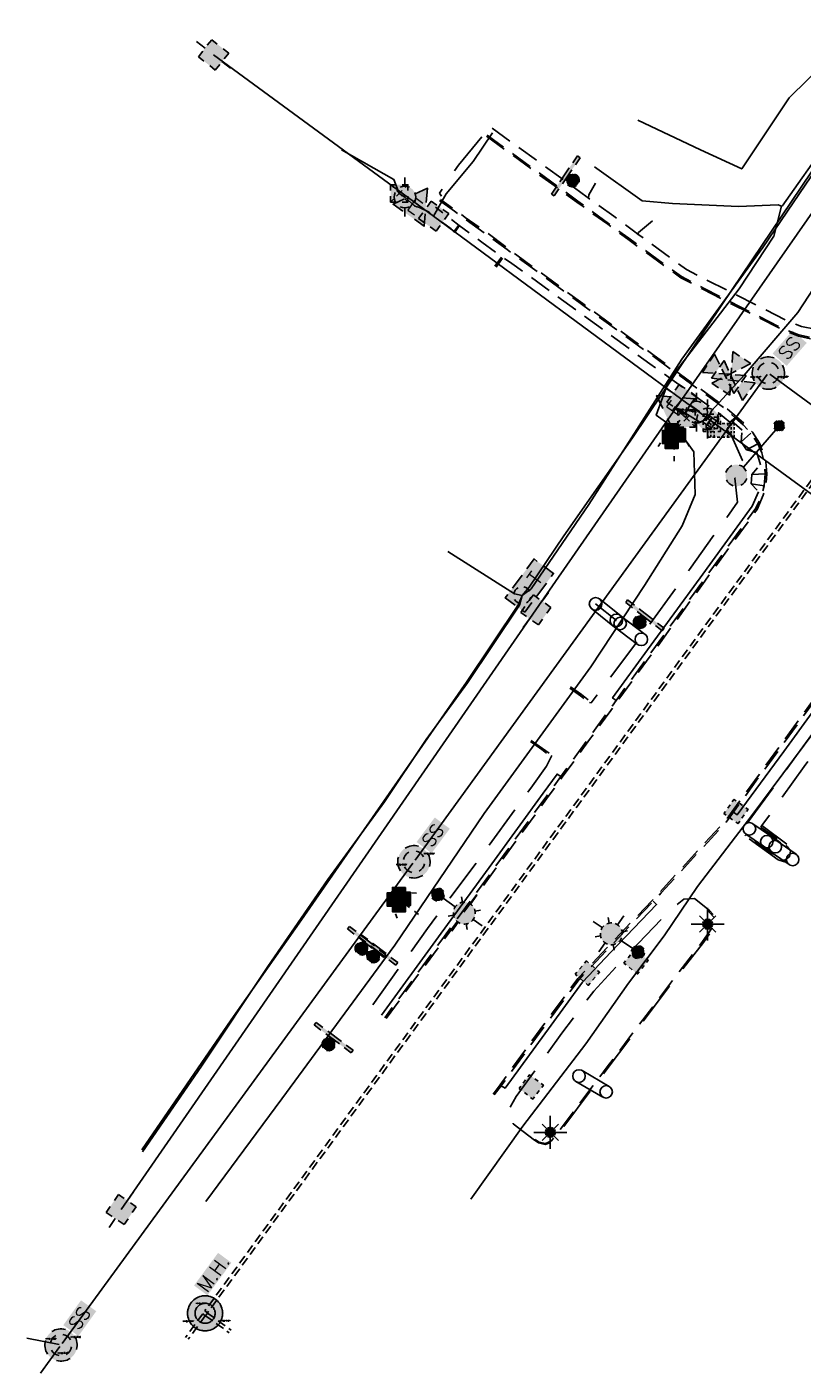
# Model space of a CAD drawing. Extents: x 137717 to 192422, y 75168 to 96003.
# Tile 1 of 36: x 137717 to 138070, y 75168 to 75781. Entities that reach past the tile are written whole.
import ezdxf
from ezdxf.enums import TextEntityAlignment as Align

# ---------------------------------------------------------------- set-up
doc = ezdxf.new("R2010")
doc.units = 0
doc.header["$LTSCALE"] = 80
doc.header["$MEASUREMENT"] = 0
for name, pattern in [('D05', [0.075, 0.05, -0.025]), ('DASHED2', [0.375, 0.25, -0.125]), ('HIDDEN', [0.375, 0.25, -0.125]), ('HIDDEN_050%', [0.1875, 0.125, -0.0625])]:
    doc.linetypes.add(name, pattern=pattern)
for name, color, linetype in [('ELIS', 7, 'Continuous'), ('ELUDC', 2, 'D05'), ('ELUE', 13, 'ELEC-UG'), ('ELUEO', 1, 'OE'), ('ELUFO', 30, 'FO'), ('ELUG', 52, 'GAS'), ('elus-cl', 101, 'SEWER'), ('ELUT', 4, 'UT'), ('ELYCB', 2, 'HIDDEN_050%'), ('ELYSC', 181, 'Continuous'), ('ELYSP', 3, 'HIDDEN'), ('ELYSW', 1, 'HIDDEN_050%'), ('ES_MASK', 155, 'Continuous'), ('ESFIP', 7, 'Continuous'), ('ESFLJ', 1, 'Continuous'), ('ESFLP', 1, 'Continuous'), ('ESFS', 1, 'Continuous'), ('ESIOL', 7, 'Continuous'), ('ESIP', 101, 'Continuous'), ('ESIS', 7, 'Continuous'), ('ESMask', 155, 'Continuous'), ('ESUD', 1, 'Continuous'), ('ESUE', 1, 'Continuous'), ('ESUS', 10, 'Continuous'), ('ESUT', 131, 'Continuous'), ('ESUU', 1, 'Continuous'), ('ESUW', 101, 'Continuous')]:
    doc.layers.add(name, color=color, linetype=linetype)
doc.layers.add('etus', color=101, linetype='Continuous', plot=False)
doc.styles.add('l100', font='simplex', dxfattribs={"height": 4})
doc.styles.add('L60', font='romansm.shx', dxfattribs={"height": 3})
doc.styles.add('L80', font='simplex', dxfattribs={"height": 8})
doc.styles.add('romansm', font='romansm.shx')
doc.styles.get("Standard").update_dxf_attribs({"font": 'romans.shx'})
doc.linetypes.add('ELEC-UG', pattern='A,0.3,-0.08,0.02,-0.08,0.02,-0.08,0.02,-0.08,0.3,-0.08,["UE",Standard,S=0.08,R=0,X=-0.07,Y=-0.04],-0.08', length=1.14)
doc.linetypes.add('FO', pattern='A,0.3,-0.08,0.02,-0.08,0.02,-0.08,0.02,-0.08,0.3,-0.08,["FO",Standard,S=0.08,R=0,X=-0.07,Y=-0.04],-0.08', length=1.14)
doc.linetypes.add('GAS', pattern='A,0.3,-0.08,0.02,-0.08,0.02,-0.08,0.02,-0.08,0.3,-0.08,["G",Standard,S=0.08,R=0,X=-0.07,Y=-0.04],-0.05', length=1.11)
doc.linetypes.add('OE', pattern='A,0.25,-0.07,0.07,-0.07,0.07,-0.07,0.07,-0.07,0.25,-0.15,["OE",romansm,S=0.1,R=0,X=-0.1,Y=-0.04],-0.15', length=1.29)
doc.linetypes.add('SEWER', pattern='A,0.4,-0.15,["SS",romansm,S=0.1,R=0,X=-0.1,Y=-0.04],-0.16,0.4,-0.15', length=1.26)
doc.linetypes.add('UT', pattern='A,0.25,-0.07,0.07,-0.07,0.07,-0.07,0.25,-0.08,["UT",romansm,S=0.1,R=0,X=-0.04,Y=-0.04],-0.15', length=1.08)

# ---------------------------------------------------------------- blocks, each defined once
blk = doc.blocks.new('esillite')
at = {"layer": 'ESMask'}
h = blk.add_hatch(color=256, dxfattribs=at)
edge = h.paths.add_edge_path()
edge.add_arc((0, 0), 0.0225, 0, 360)
for p, q in [((0, 0.075), (0, 0.0225)), ((-0.0159, 0.0159), (-0.0369, 0.0373)), ((0.0159, 0.016), (0.0377, 0.0382)), ((-0.0225, 0), (-0.075, 0)), ((-0.016, -0.0159), (-0.0374, -0.0369)), ((0, -0.0225), (0, -0.075)), ((0.0159, -0.0159), (0.0373, -0.0369)), ((0.0225, 0), (0.0749, 0))]:
    blk.add_line(p, q)
for start, end in [(145.54526, 169.42532), (100.65502, 124.23499), (55.83594, 79.34498), (10.57822, 34.52567), (190.73539, 214.19261), (235.50303, 259.34498), (280.65502, 304.414), (325.72448, 349.26816)]:
    blk.add_arc((0, 0), 0.0225, start, end)
blk = doc.blocks.new('esipvtsign')
for p, q in [((0.143, 0.0286), (0, 0.0286)), ((0, -0.0286), (0.143, -0.0286))]:
    blk.add_line(p, q)
for centre in [(0, 0), (0.143, 0)]:
    blk.add_circle(centre, 0.0286)
blk = doc.blocks.new('esueped')
for points in [[(-0.0325, 0.0438), (0, 0.1), (0.0325, 0.0438)], [(-0.0325, -0.05), (-0.0865, -0.05), (-0.058, -0.0005)], [(0.058, -0.0005), (0.0865, -0.05), (0.0325, -0.05)]]:
    blk.add_lwpolyline(points)
at = {"layer": 'ESMask'}
blk.add_solid([(-0.0865, -0.05), (0, 0.1), (0.0865, -0.05)], dxfattribs=at)
at = {"style": 'L60'}
blk.add_text('E', height=0.0668, dxfattribs=at).set_placement((0, -0.0001), align=Align.MIDDLE)
blk = doc.blocks.new('esueload')
at = {"linetype": 'Continuous'}
for p, q in [((-0.079, 0.079), (-0.053, 0.053)), ((-0.026, 0.026), (0.026, -0.026)), ((-0.026, -0.026), (0.026, 0.026)), ((0.053, 0.053), (0.079, 0.079)), ((-0.079, -0.079), (-0.053, -0.053)), ((0.053, -0.053), (0.079, -0.079))]:
    blk.add_line(p, q, dxfattribs=at)
for points in [[(-0.079, 0.026), (-0.079, 0.079), (-0.026, 0.079)], [(0.026, 0.079), (0.079, 0.079), (0.079, 0.026)], [(-0.026, -0.079), (-0.079, -0.079), (-0.079, -0.026)], [(0.079, -0.026), (0.079, -0.079), (0.026, -0.079)]]:
    blk.add_lwpolyline(points, dxfattribs=at)
at = {"layer": 'ES_MASK'}
blk.add_solid([(-0.079, -0.079), (-0.079, 0.079), (0.079, -0.079), (0.079, 0.079)], dxfattribs=at)
at = {"style": 'L80', "flags": 9}
blk.add_attdef('Legend', (0, 0), '', height=0.08, dxfattribs=at)
blk = doc.blocks.new('esuemeter')
for p, q in [((0, 0.0492), (0, 0.0886)), ((0, -0.0886), (0, -0.0492))]:
    blk.add_line(p, q)
for start, end in [(155, 205), (65, 115), (335, 25), (245, 295)]:
    blk.add_arc((0, 0), 0.0492, start, end)
at = {"layer": 'ES_MASK', "const_width": 0.0492}
blk.add_lwpolyline([(-0.0246, 0, 1), (0.0246, 0, 1)], format="xyb", close=True, dxfattribs=at)
at = {"style": 'L80', "flags": 9}
blk.add_attdef('Legend', (0.0133, 0.0316), '', height=0.08, dxfattribs=at)
blk = doc.blocks.new('esipost')
blk.add_lwpolyline([(0.03, 0.0299), (0.03, -0.03), (-0.03, -0.03), (-0.03, 0.0299), (0.03, 0.0299)])
at = {"layer": 'ESMask'}
blk.add_solid([(-0.03, -0.03), (-0.03, 0.0299), (0.03, -0.03), (0.03, 0.0299)], dxfattribs=at)
blk = doc.blocks.new('esufhydrant')
at = {"layer": 'ESMask'}
h = blk.add_hatch(color=256, dxfattribs=at)
edge = h.paths.add_edge_path()
edge.add_arc((0, 0), 0.0366, 0, 360)
for p, q in [((-0.0338, 0.0139), (-0.0451, -0.0039)), ((0.0338, 0.0139), (0.0451, -0.0039)), ((-0.0607, -0.0286), (-0.072, -0.0464)), ((0.0011, -0.0366), (0.0011, -0.0603)), ((0.0607, -0.0286), (0.072, -0.0464)), ((0.0011, -0.0895), (0.0011, -0.1132))]:
    blk.add_line(p, q)
for start, end in [(113.50274, 198.71626), (341.52342, 67.39151), (244.79631, 295.44337)]:
    blk.add_arc((0, 0), 0.0366, start, end)
blk = doc.blocks.new('esufjbox3')
for p, q in [((-0.12, 0.062), (-0.096, 0.062)), ((-0.12, 0.042), (-0.12, 0.062)), ((-0.12, 0.008), (-0.12, 0.027)), ((-0.092, 0.042), (-0.092, 0.062)), ((-0.092, 0.008), (-0.092, 0.027)), ((-0.077, 0.062), (-0.053, 0.062)), ((-0.062, 0.042), (-0.062, 0.062)), ((-0.062, 0.008), (-0.062, 0.027)), ((-0.034, 0.062), (-0.01, 0.062)), ((0.01, 0.062), (0.034, 0.062)), ((0.053, 0.062), (0.077, 0.062)), ((0.062, 0.042), (0.062, 0.062)), ((0.062, 0.008), (0.062, 0.027)), ((0.092, 0.042), (0.092, 0.062)), ((0.092, 0.008), (0.092, 0.027)), ((0.096, 0.062), (0.12, 0.062)), ((0.12, 0.042), (0.12, 0.062)), ((0.12, 0.008), (0.12, 0.027)), ((-0.12, -0.027), (-0.12, -0.008)), ((-0.12, -0.062), (-0.12, -0.042)), ((-0.12, -0.062), (-0.096, -0.062)), ((-0.092, -0.027), (-0.092, -0.008)), ((-0.092, -0.062), (-0.092, -0.042)), ((-0.077, -0.062), (-0.053, -0.062)), ((-0.062, -0.027), (-0.062, -0.008)), ((-0.062, -0.062), (-0.062, -0.042)), ((-0.034, -0.062), (-0.01, -0.062)), ((0.01, -0.062), (0.034, -0.062)), ((0.053, -0.062), (0.077, -0.062)), ((0.062, -0.027), (0.062, -0.008)), ((0.062, -0.062), (0.062, -0.042)), ((0.092, -0.027), (0.092, -0.008)), ((0.092, -0.062), (0.092, -0.042)), ((0.096, -0.062), (0.12, -0.062)), ((0.12, -0.027), (0.12, -0.008)), ((0.12, -0.062), (0.12, -0.042))]:
    blk.add_line(p, q)
at = {"layer": 'ES_MASK'}
blk.add_solid([(-0.12, 0.062), (0.12, 0.062), (-0.12, -0.062), (0.12, -0.062)], dxfattribs=at)
blk = doc.blocks.new('esufsigmast')
blk.add_line((0.0492, 0), (0.2746, 0))
for centre, radius, start, end in [((0, 0), 0.0492, 155, 205), ((0, 0), 0.0492, 65, 115), ((0, 0), 0.0492, 335, 25), ((0.2992, 0), 0.0246, 155, 205), ((0.2992, 0), 0.0246, 65, 115), ((0.2992, 0), 0.0246, 335, 25), ((0, 0), 0.0492, 245, 295), ((0.2992, 0), 0.0246, 245, 295)]:
    blk.add_arc(centre, radius, start, end)
at = {"layer": 'ES_MASK'}
for points, const_width in [([(-0.0246, 0, 1), (0.0246, 0, 1)], 0.0492), ([(0.2869, 0, 1), (0.3115, 0, 1)], 0.0246)]:
    blk.add_lwpolyline(points, format="xyb", close=True, dxfattribs=dict(at, const_width=const_width))
at = {"style": 'L80', "flags": 9}
blk.add_attdef('Legend', (0, 0), '', height=0.08, dxfattribs=at)
blk = doc.blocks.new('esuvalve')
for p, q in [((-0.0866, 0.0124), (-0.0866, 0.0495)), ((-0.0433, 0.0247), (-0.0866, 0.0495)), ((0.0217, -0.0124), (-0.0217, 0.0124)), ((0.0217, 0.0124), (-0.0217, -0.0124)), ((0.0866, 0.0495), (0.0433, 0.0247)), ((0.0866, 0.0124), (0.0866, 0.0495)), ((-0.0866, -0.0495), (-0.0866, -0.0124)), ((-0.0433, -0.0247), (-0.0866, -0.0495)), ((0.0866, -0.0495), (0.0433, -0.0247)), ((0.0866, -0.0495), (0.0866, -0.0124))]:
    blk.add_line(p, q)
at = {"layer": 'ESMask'}
blk.add_solid([(-0.0866, -0.0495), (-0.0866, 0.0495), (0.0866, 0.0495), (0.0866, -0.0495)], dxfattribs=at)
at = {"style": 'L80', "flags": 9}
blk.add_attdef('Legend', (0, 0.0267), '', height=0.08, dxfattribs=at)
blk = doc.blocks.new('esuepole')
for p, q in [((-0.0492, 0), (-0.0984, 0)), ((-0.0492, 0.0492), (-0.0167, 0.0492)), ((-0.0492, 0.0167), (-0.0492, 0.0492)), ((0.0167, 0.0492), (0.0492, 0.0492)), ((0.0492, 0.0492), (0.0492, 0.0167)), ((0.0984, 0), (0.0492, 0)), ((-0.0492, -0.0492), (-0.0492, -0.0167)), ((-0.0167, -0.0492), (-0.0492, -0.0492)), ((0.0492, -0.0492), (0.0167, -0.0492)), ((0.0492, -0.0167), (0.0492, -0.0492))]:
    blk.add_line(p, q)
at = {"layer": 'ESMask'}
blk.add_solid([(-0.0492, -0.0492), (-0.0492, 0.0492), (0.0492, -0.0492), (0.0492, 0.0492)], dxfattribs=at)
at = {"style": 'L80', "flags": 9}
blk.add_attdef('Legend', (0, 0), '', height=0.08, dxfattribs=at)
blk = doc.blocks.new('esutmhole')
for points in [[(-0.0459, 0.0689), (-0.0689, 0.0689), (-0.0689, 0)], [(0.0919, 0.0689), (0, 0.0689)], [(0.2067, 0.0459), (0.2067, 0.0689), (0.1378, 0.0689)], [(0.1837, -0.0689), (0.2067, -0.0689), (0.2067, 0)], [(-0.0689, -0.0459), (-0.0689, -0.0689)], [(-0.0689, -0.0689), (0, -0.0689)], [(0.0459, -0.0689), (0.1378, -0.0689)]]:
    blk.add_lwpolyline(points)
for start, end in [(155, 205), (65, 115), (335, 25), (245, 295)]:
    blk.add_arc((0, 0), 0.0492, start, end)
at = {"layer": 'ESMask'}
blk.add_solid([(-0.0689, -0.0689), (-0.0689, 0.0689), (0.2067, -0.0689), (0.2067, 0.0689)], dxfattribs=at)
at = {"style": 'L80'}
blk.add_text('T', height=0.08, dxfattribs=at).set_placement((0.0936, -0.0418))
at = {"style": 'L80', "flags": 9}
blk.add_attdef('Legend', (0, 0), '', height=0.08, dxfattribs=at)
blk = doc.blocks.new('esumhole')
at = {"linetype": 'DASHED2', "ltscale": 0.5}
for radius in [0.1, 0.057]:
    blk.add_circle((0, 0), radius, dxfattribs=at)
at = {"layer": 'ESMask', "const_width": 0.1}
blk.add_lwpolyline([(-0.05, 0, 1), (0.05, 0, 1)], format="xyb", close=True, dxfattribs=at)
at = {"layer": 'ESMask', "color": 155}
blk.add_solid([(0.0899, 0.0499), (0.0899, 0.1445), (0.3206, 0.0499), (0.3206, 0.1445)], dxfattribs=at)
at = {"style": 'L80'}
blk.add_text('M.H.', height=0.08, dxfattribs=at).set_placement((0.0972, 0.0572))
blk = doc.blocks.new('esufjbox1')
for points in [[(-0.079, 0.054), (-0.079, 0.079), (-0.054, 0.079)], [(-0.079, -0.018), (-0.079, 0.018)], [(-0.018, 0.079), (0.018, 0.079)], [(0.054, 0.079), (0.079, 0.079), (0.079, 0.054)], [(0.079, 0.018), (0.079, -0.018)], [(-0.079, -0.079), (-0.079, -0.054)], [(-0.054, -0.079), (-0.079, -0.079)], [(0.018, -0.079), (-0.018, -0.079)], [(0.079, -0.054), (0.079, -0.079), (0.054, -0.079)]]:
    blk.add_lwpolyline(points)
at = {"layer": 'ESMask'}
blk.add_solid([(-0.079, -0.079), (-0.079, 0.079), (0.079, -0.079), (0.079, 0.079)], dxfattribs=at)
blk = doc.blocks.new('esufmalum')
for p, q in [((0, -0.0295), (0, -0.0976)), ((-0.053, -0.0946), (-0.0354, -0.1123)), ((0.053, -0.0946), (0.0354, -0.1123)), ((-0.1, -0.1476), (-0.05, -0.1476)), ((-0.0354, -0.183), (-0.053, -0.2007)), ((0.0354, -0.183), (0.053, -0.2007)), ((0.05, -0.1476), (0.1, -0.1476)), ((0, -0.1976), (0, -0.2476))]:
    blk.add_line(p, q)
for centre, radius, start, end in [((0, 0), 0.0295, 153.65027, 206.34973), ((0, 0), 0.0295, 63.65027, 116.34973), ((0, 0), 0.0295, 333.65027, 26.34973), ((0, 0), 0.0295, 243.65027, 296.34973), ((0, -0.1476), 0.05, 121.70415, 148.29585), ((0, -0.1476), 0.05, 76.70415, 103.29585), ((0, -0.1476), 0.05, 31.70415, 58.29585), ((0, -0.1476), 0.05, 166.70415, 193.29585), ((0, -0.1476), 0.05, 211.70415, 238.29585), ((0, -0.1476), 0.05, 301.70415, 328.29585), ((0, -0.1476), 0.05, 346.70415, 13.29585), ((0, -0.1476), 0.05, 256.70415, 283.29585)]:
    blk.add_arc(centre, radius, start, end)
at = {"layer": 'ESMask'}
for points, const_width in [([(-0.0148, 0, 1), (0.0148, 0, 1)], 0.0295), ([(-0.025, -0.1476, 1), (0.025, -0.1476, 1)], 0.05)]:
    blk.add_lwpolyline(points, format="xyb", close=True, dxfattribs=dict(at, const_width=const_width))
at = {"style": 'l100', "flags": 9}
blk.add_attdef('Legend', (0, 0), '', height=0.1, dxfattribs=at)
blk = doc.blocks.new('esusmhole')
for radius, start, end in [(0.0738, 110, 160), (0.0738, 20, 70), (0.0492, 155, 205), (0.0492, 65, 115), (0.0492, 335, 25), (0.0738, 200, 250), (0.0492, 245, 295), (0.0738, 290, 340)]:
    blk.add_arc((0, 0), radius, start, end)
at = {"layer": 'ESMask', "const_width": 0.0738}
blk.add_lwpolyline([(-0.0369, 0, 1), (0.0369, 0, 1)], format="xyb", close=True, dxfattribs=at)
at = {"layer": 'ESMask'}
blk.add_solid([(0.0796, -0.0411), (0.0796, 0.0441), (0.2186, -0.0411), (0.2186, 0.0441)], dxfattribs=at)
at = {"style": 'L60'}
blk.add_text('SS', height=0.06, dxfattribs=at).set_placement((0.0964, -0.0273))
at = {"style": 'L80', "flags": 9}
blk.add_attdef('Legend', (0, 0.0267), '', height=0.08, dxfattribs=at)
blk = doc.blocks.new('esipubsign')
at = {"layer": 'ESMask'}
h = blk.add_hatch(color=256, dxfattribs=at)
edge = h.paths.add_edge_path()
edge.add_arc((0, 0), 0.03, 90, 450)
for p, q in [((-0.03, 0.1047), (-0.0447, 0.1047)), ((-0.0447, 0.1047), (-0.0447, 0.066)), ((-0.03, 0.1047), (-0.03, 0.066)), ((-0.0447, 0.0381), (-0.0447, -0.0393)), ((-0.03, 0.0381), (-0.03, -0.0393)), ((-0.0447, -0.0672), (-0.0447, -0.1059)), ((-0.03, -0.1059), (-0.0447, -0.1059)), ((-0.03, -0.0672), (-0.03, -0.1059))]:
    blk.add_line(p, q)
for start, end in [(144.23142, 216.35632), (17.97024, 107.04945), (253.53828, 340.78828)]:
    blk.add_arc((0, 0), 0.03, start, end)
blk.add_solid([(-0.0447, -0.1059), (-0.03, -0.1059), (-0.0447, 0.1047), (-0.03, 0.1047)], dxfattribs=at)
blk = doc.blocks.new('esufjbox2')
for points in [[(-0.079, 0.054), (-0.079, 0.079), (-0.054, 0.079)], [(-0.079, -0.018), (-0.079, 0.018)], [(-0.052, 0.018), (-0.052, 0.052), (-0.018, 0.052)], [(-0.018, 0.079), (0.018, 0.079)], [(0.018, 0.052), (0.052, 0.052), (0.052, 0.018)], [(0.054, 0.079), (0.079, 0.079), (0.079, 0.054)], [(0.079, 0.018), (0.079, -0.018)], [(-0.079, -0.079), (-0.079, -0.054)], [(-0.054, -0.079), (-0.079, -0.079)], [(-0.052, -0.052), (-0.052, -0.018)], [(-0.018, -0.052), (-0.052, -0.052)], [(0.018, -0.079), (-0.018, -0.079)], [(0.052, -0.018), (0.052, -0.052), (0.018, -0.052)], [(0.079, -0.054), (0.079, -0.079), (0.054, -0.079)]]:
    blk.add_lwpolyline(points)
at = {"layer": 'ES_MASK'}
blk.add_solid([(-0.079, -0.079), (-0.079, 0.079), (0.079, -0.079), (0.079, 0.079)], dxfattribs=at)
at = {"style": 'L80', "flags": 9}
blk.add_attdef('Legend', (0, 0.027), '', height=0.08, dxfattribs=at)

msp = doc.modelspace()

# ---------------------------------------------------------------- linework, layer by layer
at = {"layer": 'ELIS', "flags": 128}
for points in [[(137985.29, 75510.69), (137975.83, 75518.19)], [(137874.62, 75357.63), (137869.29, 75361.22)]]:
    msp.add_lwpolyline(points, dxfattribs=at)
at = {"layer": 'ELUDC'}
for p, q in [((138113.2, 75628.1), (137797.81, 75196.17)), ((138114.41, 75627.22), (137799.02, 75195.29)), ((137796.8, 75194.78), (137788.97, 75184.06)), ((137796.8, 75194.78), (137798.01, 75193.9)), ((137799.02, 75195.29), (137797.81, 75196.17)), ((137798.16, 75193.92), (137799.05, 75195.14)), ((137799.05, 75195.14), (137809.77, 75187.3)), ((137798.01, 75193.9), (137790.18, 75183.17)), ((137798.16, 75193.92), (137808.89, 75186.09))]:
    msp.add_line(p, q, dxfattribs=at)
at = {"layer": 'ELUE', "flags": 128}
for points in [[(137860.13, 75724.99), (137883.91, 75711.55), (137886.38, 75705.2), (137888.94, 75703.49), (137893.49, 75699.34), (137895.54, 75698.69), (137900.07, 75696.68), (137902.04, 75694.85), (137907.79, 75705.01), (137920, 75719.75), (137928.93, 75732.75)], [(138017.28, 75602.66), (138013.15, 75606.3), (138011.89, 75607.38), (138013.4, 75606.8), (138015.78, 75605.65), (138023.27, 75600.94), (138026.85, 75602.45), (138028.72, 75606.32), (138043.5, 75622.45), (138068.04, 75650.99), (138077.65, 75665.75), (138080.28, 75664.92)], [(138021.83, 75605.54), (138011.89, 75607.38), (138015.18, 75611.33)]]:
    msp.add_lwpolyline(points, dxfattribs=at)
at = {"layer": 'ELUEO', "flags": 128}
for points in [[(138212.54, 75466.74), (138190.14, 75483.62), (138015.18, 75611.33), (138155.58, 75812.75), (138285.29, 75997.53), (138495.81, 76301.32), (138709.53, 76572.07), (138936.67, 76474.38), (138961.64, 76463.74)], [(137759.71, 75242.27), (137948.61, 75515.44), (138015.18, 75611.33), (137902.04, 75694.85), (137801.74, 75768.28)]]:
    msp.add_lwpolyline(points, dxfattribs=at)
at = {"layer": 'ELUFO', "flags": 128}
msp.add_lwpolyline([(137769.08, 75269.52), (137809.77, 75328.7), (137841.79, 75374.29), (137879.39, 75428.28), (137917.04, 75482.54), (137940.63, 75517.91), (137942.4, 75522.07), (137945.62, 75525.8), (137961.41, 75549.15), (137992.58, 75593.83), (138033.33, 75654.45), (138074.17, 75714.96), (138115.78, 75777.36), (138143.42, 75822.44), (138172.81, 75861.34), (138207.77, 75903.58), (138237.37, 75942.84), (138267.59, 75997.58), (138317.41, 76071.91), (138377.01, 76140.04), (138410.06, 76186.16), (138450.53, 76240.89), (138489.63, 76296.65), (138524.65, 76343.07), (138564.9, 76397.63), (138606.81, 76458.66), (138636.13, 76498.79), (138675.01, 76552.47), (138692.76, 76576.95), (138718.07, 76606.85), (138746.69, 76645.76), (138759.89, 76665.68), (138767.75, 76673.09), (138751.88, 76718.83), (138749.35, 76724.39), (138759.71, 76729.79), (138774.56, 76752.8), (138814.55, 76806.95), (138842.7, 76846.87), (138870.52, 76885.98), (138919.38, 76945.9), (138951.85, 76980.55), (138999.14, 77036.19), (139034.49, 77071.18), (139083.78, 77122.17), (139135.74, 77165.82), (139175.07, 77201.77), (139201.73, 77219.46), (139249.82, 77254.08), (139282.06, 77283.56), (139323.2, 77315.89), (139357.16, 77332.38), (139412.13, 77364.84), (139447.07, 77389.62), (139477.25, 77407.78), (139539.14, 77445.34), (139617.01, 77481.3), (139672.34, 77504.18), (139738.43, 77537.31), (139791.56, 77559.9), (139830.44, 77572.32), (139886.6, 77588.8), (139937.24, 77605.44), (139973.08, 77619.53), (140024.26, 77632.9), (140067.64, 77628.62), (140109.86, 77638.6), (140160.73, 77656.57), (140201.79, 77671.5), (140243.19, 77686.17), (140285.1, 77702.29), (140345.2, 77717.8), (140401.46, 77743.6), (140466.13, 77764.54), (140482, 77774.96), (140498.46, 77776.64), (140546.02, 77790.61), (140583.55, 77802.86), (140587.78, 77802.83), (140679.09, 77837.29), (140773.71, 77871.2), (140914.29, 77918.57), (140991.78, 77940.8), (141057.85, 77964.25), (141104.37, 77982.48), (141265.08, 78036.81), (141308.57, 78037.86), (141326.01, 78041.35), (141329.47, 78042.69), (141376.5, 78058.7), (141416.64, 78073.26), (141464.48, 78090.44), (141584.83, 78131.45), (141643.51, 78152.75), (141734.1, 78183.9), (141810.03, 78210.62), (141872.59, 78233.05), (141923.23, 78251.01), (142006.6, 78280.2), (142010.8, 78281.25), (142013.41, 78282.77), (142097.39, 78314.56), (142219.51, 78370.45), (142270.08, 78393.27), (142291.01, 78399.83), (142347.47, 78414.7), (142416.18, 78436.59), (142486.48, 78459.3), (142607.79, 78484.51), (142650.96, 78492.32), (142655.68, 78492.37), (142662.05, 78493.38), (142727.8, 78510.78), (142798.85, 78531.87), (142856.87, 78551.35), (142893.14, 78565.15), (142896.61, 78566.06), (142946.99, 78580.95), (143130.25, 78634.47), (143296.36, 78681.34), (143446.38, 78713.66), (143564.5, 78732.7), (143574.41, 78735.75), (143577.14, 78737.76), (143577.15, 78738.52), (143578.89, 78738), (143587.29, 78738.55), (143592.92, 78738.77), (143598.24, 78751.84), (143597.06, 78777.8), (143595.7, 78810.99), (143590.11, 78898.65), (143576.06, 78960.89), (143572.71, 79022.1), (143579.14, 79046.45), (143586.07, 79059.93), (143606.24, 79143.47), (143611.78, 79217.12), (143612.83, 79268.81), (143618.76, 79292.36)], dxfattribs=at)
at = {"layer": 'ELUG', "flags": 128}
for points in [[(138060.8, 75699.42), (138081.61, 75728.88), (138118.39, 75775.77), (138144.98, 75812.6), (138174.85, 75848.81), (138194.07, 75877.64), (138224.81, 75923.08), (138237.26, 75941.28), (138277.66, 75995.66), (138308.33, 76042.32), (138347.11, 76093.26), (138398.48, 76159.53), (138437.38, 76219.42), (138480.23, 76275.22), (138523.06, 76336.59), (138569.39, 76398.59), (138570.98, 76401.31), (138552.72, 76418.94)], [(137798.25, 75245.9), (137832.91, 75292.73), (137884.33, 75362.67), (137925.09, 75422.67), (137973.64, 75489.48), (137998.06, 75526.63), (138015.34, 75553.71), (138021.24, 75568.03), (138020.65, 75587.4), (138014.07, 75596.62), (138003.48, 75604.11), (138009.18, 75619.88), (138041.17, 75661.68), (138057.04, 75685.72), (138060.59, 75699.31), (138059.06, 75700), (138040.88, 75699.26), (138010.8, 75700.55), (137997.07, 75701.74), (137975.31, 75717.21)]]:
    msp.add_lwpolyline(points, dxfattribs=at)
at = {"layer": 'elus-cl'}
for p, q in [((138054.05, 75622.64), (137893.55, 75401.38)), ((138220.19, 75501.5), (138055.24, 75622.82)), ((137892.55, 75400.01), (137732.75, 75181.27)), ((137716.72, 75183.72), (137731.42, 75180.75)), ((137722.9, 75167.79), (137731.75, 75179.9))]:
    msp.add_line(p, q, dxfattribs=at)
at = {"layer": 'ELUT', "flags": 128}
for points in [[(137995.07, 75738.47), (138023.6, 75725.1), (138042.44, 75716.31), (138064.05, 75748.66), (138089.69, 75773.91), (138116.48, 75792.19), (138140.97, 75821.13), (138150.33, 75830.82), (138191.08, 75885.06), (138192.56, 75892.72), (138226.1, 75925.06), (138250.22, 75964.85), (138298.44, 76049.25), (138358.11, 76117.7), (138392.78, 76163.52), (138428.12, 76212.65), (138471.73, 76272.64), (138506.56, 76319.26), (138544.34, 76370.09), (138564.37, 76398.22), (138573.29, 76426.28), (138587.42, 76460.14), (138620.46, 76501.22), (138633.88, 76517.48), (138656.33, 76540.96), (138679.87, 76567.1), (138703.68, 76592.93), (138728.81, 76631.24), (138752.71, 76663.25), (138757.66, 76669.34), (138760.72, 76670), (138757.93, 76672.07)], [(137908.48, 75542.12), (137938.87, 75522.71), (137942.4, 75522.07), (137946.45, 75525.07), (137972.72, 75563.45), (138015.14, 75629.62), (138052.07, 75680.57), (138098.91, 75749.64), (138131.72, 75801.38), (138150.33, 75830.82)], [(137769.42, 75268.61), (137796.33, 75307.63), (137826.5, 75353.06), (137853.8, 75392.58), (137879.67, 75428.07), (137898.63, 75456.46), (137917.53, 75482.25), (137941.13, 75517.66), (137942.4, 75522.07)], [(137918.99, 75246.95), (137942.74, 75280.26), (137971.41, 75317.74), (137990.83, 75345.38), (138007.11, 75367.02), (138022.32, 75389.5), (138046.95, 75421.79), (138080.09, 75466.26), (138102.46, 75496.02), (138118.76, 75518.32)]]:
    msp.add_lwpolyline(points, dxfattribs=at)
at = {"layer": 'ELYCB', "flags": 128}
for points in [[(137926.11, 75731.23), (137947.67, 75715.49), (137967.33, 75701.23), (137971.17, 75698.41), (137981.34, 75691.13), (137990.52, 75684.27), (137994.98, 75681.07), (138014.6, 75666.75), (138024.68, 75661.54), (138061.2, 75642.89), (138068.24, 75640.16), (138075.41, 75638.52), (138080.17, 75638.38), (138085.59, 75638.63), (138091.08, 75639.83), (138096.62, 75641.74), (138101.16, 75644.2), (138105.64, 75646.96), (138113, 75655.09), (138115.09, 75658.84), (138117.07, 75664.32), (138116.46, 75664.49), (138114.59, 75659.08), (138112.48, 75655.49), (138105.12, 75647.62), (138100.71, 75644.66), (138096.28, 75642.33), (138090.89, 75640.53), (138085.25, 75639.31), (138080.27, 75638.93), (138075.42, 75639.24), (138068.48, 75640.77), (138061.45, 75643.47), (138025.01, 75662.06), (138014.95, 75667.28), (137995.42, 75681.49), (137990.94, 75684.76), (137981.71, 75691.47), (137971.72, 75698.8), (137967.73, 75701.7), (137948.1, 75715.99), (137926.41, 75731.73)], [(137904.78, 75701.95), (137911.5, 75697.04), (137915.86, 75693.88), (137926.51, 75686.19), (137935.53, 75679.58), (137939.84, 75676.4), (137970.68, 75653.8), (138002.64, 75630.52), (138034.21, 75607.63), (138039.45, 75602.94), (138043.12, 75599.77), (138046.61, 75595.92), (138049.78, 75591.14), (138051.51, 75587.02), (138052.62, 75583.04), (138053.05, 75577.39), (138052.63, 75572.02), (138051.55, 75567.68), (138048.86, 75561.72), (138025.02, 75528.89), (138000.99, 75495.95), (137985.21, 75474.24), (137982.15, 75469.99), (137972.4, 75456.64), (137962.77, 75443.35), (137960.03, 75439.56), (137953.57, 75430.73), (137930.2, 75398.57), (137905.76, 75365.14), (137879.83, 75329.68)], [(137880.35, 75329.35), (137906.4, 75364.76), (137930.77, 75398.18), (137954.28, 75430.43), (137960.61, 75439.22), (137963.38, 75442.96), (137973.01, 75456.36), (137982.74, 75469.56), (137985.78, 75473.92), (138001.6, 75495.54), (138025.59, 75528.55), (138049.39, 75561.25), (138052.25, 75567.64), (138053.35, 75571.87), (138053.79, 75577.43), (138053.32, 75582.97), (138052.2, 75587.21), (138050.45, 75591.4), (138047.27, 75596.39), (138043.62, 75600.2), (138040, 75603.41), (138034.47, 75608.09), (138001.94, 75631.8), (137971.02, 75654.25), (137939.98, 75676.98), (137935.9, 75680), (137926.94, 75686.84), (137916.44, 75694.25), (137911.9, 75697.44), (137905.15, 75702.33)], [(137911.08, 75687.57), (137913.37, 75690.56)], [(137913.71, 75690.39), (137911.55, 75687.24)], [(137929.85, 75672.06), (137933.01, 75676.11)], [(137930.48, 75671.53), (137933.48, 75675.75)], [(137929.14, 75294.83), (137932.28, 75299.17), (137953.35, 75328.07), (137967.76, 75347.5), (137980.92, 75361.49), (138001.57, 75383.06), (138005.17, 75386.91), (138022.9, 75406.38), (138034.89, 75419.3), (138038.03, 75423.64), (138059.34, 75452.8), (138083.82, 75486.55), (138111.79, 75524.79), (138116.03, 75530.26), (138121.21, 75534.54), (138125.75, 75537.49), (138129.15, 75539.14), (138134.22, 75540.91), (138139.74, 75541.83), (138144.87, 75542.02), (138149.18, 75541.81), (138154.97, 75540.85), (138159.83, 75539.21), (138165.35, 75536.79), (138164.91, 75536.19), (138173.85, 75530.33), (138178.54, 75527.42), (138178.87, 75528.03)], [(138164.91, 75536.19), (138159.67, 75538.63), (138154.75, 75540.2), (138149.06, 75541.12), (138144.87, 75541.33), (138139.77, 75541.13), (138134.4, 75540.21), (138129.5, 75538.51), (138126.05, 75536.75), (138121.55, 75533.99), (138116.59, 75529.73), (138112.39, 75524.45), (138084.45, 75486.11), (138059.85, 75452.45), (138038.6, 75423.25), (138035.32, 75418.77), (138023.53, 75405.97), (138005.74, 75386.49), (138002.13, 75382.71), (137981.41, 75360.97), (137968.29, 75347.11), (137953.93, 75327.67), (137932.87, 75298.69), (137929.65, 75294.52)], [(137964.47, 75480.46), (137969.38, 75476.85), (137973.26, 75473.83), (137973.11, 75473.19), (137968.88, 75476.26), (137964.08, 75479.85)], [(137946.53, 75456.01), (137951.71, 75452.35), (137955.92, 75449.13), (137955.53, 75448.58), (137951.3, 75451.82), (137946.17, 75455.45)], [(138051.58, 75417.23), (138051.14, 75416.53), (138063.29, 75407.59), (138064.69, 75405.67), (138064.23, 75402.95), (138061.9, 75401.4), (138059.36, 75401.99), (138044.35, 75412.97), (138043.89, 75412.52)], [(137948.05, 75273.87), (137948.37, 75274.19), (137950.17, 75273.05), (137952.93, 75272.43), (137955.69, 75273.55), (137981.15, 75307.23), (137994.69, 75325.19), (138007.36, 75341.95), (138009.9, 75345.37), (138024.58, 75364.41), (138029.99, 75371.94), (138030.03, 75375.14), (138027.55, 75377.8), (138027.53, 75378.63)]]:
    msp.add_lwpolyline(points, dxfattribs=at)
at = {"layer": 'ELYSC', "flags": 128}
for points in [[(138028.84, 75603.11), (138026.46, 75599.77), (138024.56, 75601.19), (138026.92, 75604.45)], [(138028.67, 75598.34), (138026.63, 75599.73), (138028.93, 75602.94), (138030.98, 75601.53)]]:
    msp.add_lwpolyline(points, close=True, dxfattribs=at)
for points in [[(138026.63, 75599.73), (138026.46, 75599.77)], [(138028.93, 75602.94), (138028.84, 75603.11)], [(138042.64, 75597.35), (138037.76, 75601.63)], [(138050.89, 75581.56), (138049.35, 75587.18)], [(137985.21, 75474.24), (137983.59, 75475.36), (137999.5, 75497.19), (138023.41, 75530.1), (138047.13, 75562.66), (138050.03, 75569.29)], [(138123.74, 75532.93), (138118.22, 75528.27), (138114.01, 75523.04), (138086.15, 75484.83), (138061.54, 75451), (138040.33, 75422.07), (138038.6, 75423.25)], [(137878.26, 75330.87), (137904.27, 75366.45), (137928.57, 75399.73), (137952, 75431.93), (137958.27, 75440.68), (137960.03, 75439.56)], [(137932.87, 75298.69), (137934.57, 75297.59), (137955.53, 75326.32), (137969.85, 75345.79), (137982.98, 75359.65), (138003.62, 75381.2), (138002.13, 75382.71)]]:
    msp.add_lwpolyline(points, dxfattribs=at)
at = {"layer": 'ELYSP', "flags": 128}
for points in [[(137923.99, 75731.01), (137913.31, 75718.11), (137904.75, 75705.3), (137905.68, 75703.87)], [(137972.58, 75703.07), (137972.69, 75704.48), (137975.83, 75709.92)], [(138001.74, 75692.63), (137995.35, 75687.43), (137995.06, 75686.67)], [(138036.95, 75601), (138037.26, 75599.97), (138035.66, 75597.61), (138037.23, 75595.77), (138042.69, 75583.48), (138040.23, 75578.2), (138041.45, 75577.1), (138040.26, 75575.38), (138039.22, 75575.48), (138040.56, 75564.48), (138018.64, 75533.89), (137994.75, 75500.94), (137973.78, 75473.12), (137973.11, 75473.19)], [(138178.54, 75527.42), (138176.09, 75523.39), (138160.51, 75512.8), (138152.76, 75506.83), (138134.95, 75506.58), (138122.93, 75514.25), (138094.79, 75477.93), (138070.85, 75444.1), (138051.58, 75417.23), (138063.78, 75408.09), (138065.54, 75405.63), (138064.75, 75402.42), (138061.9, 75400.75), (138058.97, 75401.53), (138043.89, 75412.52), (138041.97, 75414.43), (138044.88, 75418.29), (138066.2, 75447.46), (138090.71, 75480.98), (138118.36, 75518.61), (138124.13, 75524.98), (138127.47, 75526.84), (138135.7, 75527.31), (138146.77, 75531.1), (138157.69, 75534.52), (138153.43, 75536.01), (138154.02, 75538.15), (138152.6, 75538.47)], [(137955.92, 75449.13), (137953.47, 75444.21), (137947.09, 75435.34), (137923.84, 75403.42), (137899.19, 75370.26), (137873.44, 75334.33)]]:
    msp.add_lwpolyline(points, dxfattribs=at)
msp.add_lwpolyline([(137936.83, 75288.97), (137939.71, 75293.72), (137960.49, 75322.68), (137975.03, 75341.83), (137987.57, 75355.37), (138008.04, 75376.99), (138016.05, 75383.67), (138020.95, 75383.91), (138027.53, 75378.63), (138030.58, 75375.41), (138030.33, 75371.67), (138024.97, 75364), (138007.61, 75341.64), (137995.09, 75324.82), (137981.55, 75306.97), (137956.04, 75273.08), (137952.8, 75271.99), (137949.84, 75272.74), (137948.05, 75273.87), (137938.34, 75281.36), (137936.15, 75286.94)], close=True, dxfattribs=at)
at = {"layer": 'ELYSW', "flags": 128}
for points in [[(137928.68, 75734.91), (137950.24, 75719.32), (137968.51, 75706.05), (137972.58, 75703.07), (137974.18, 75701.95), (137984.12, 75694.74), (137993.17, 75688.09), (137995.06, 75686.67), (137997.66, 75684.87), (138017.2, 75670.54), (138026.83, 75665.58), (138063.05, 75647.19), (138069.71, 75644.49), (138075.8, 75643.28), (138079.91, 75643.94), (138084.89, 75644.23), (138089.68, 75645.36), (138092.81, 75648.77), (138094, 75650.04), (138094.84, 75649.7), (138095.81, 75650.58), (138097.36, 75650.8), (138102, 75651.41), (138105.12, 75647.62)], [(138039.45, 75602.94), (138037.76, 75601.63), (138036.95, 75601), (138031.89, 75605.17), (138000.56, 75627.58), (137968.51, 75650.89), (137937.63, 75673.32), (137933.07, 75676.4), (137923.92, 75683.04), (137913.7, 75690.58), (137902.89, 75698.9)], [(138046.61, 75595.92), (138042.17, 75591.99), (138042.64, 75597.35), (138043.12, 75599.77)], [(138044.62, 75588.36), (138042.17, 75591.99)], [(138049.78, 75591.14), (138044.62, 75588.36), (138049.35, 75587.18), (138051.51, 75587.02)], [(138053.05, 75577.39), (138046.99, 75577.17), (138050.89, 75581.56), (138052.62, 75583.04)], [(138046.71, 75572.94), (138046.99, 75577.17)], [(138052.63, 75572.02), (138046.71, 75572.94), (138050.03, 75569.29), (138051.55, 75567.68)]]:
    msp.add_lwpolyline(points, dxfattribs=at)

# ---------------------------------------------------------------- block references
at = {"layer": 'ESFIP', "xscale": 100.0000000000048, "yscale": 100.0000000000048, "zscale": 100, "rotation": 49.14403737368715}
msp.add_blockref('esufsigmast', (138039.93, 75576.69), dxfattribs=at)
at = {"layer": 'ESFLJ', "xscale": 50, "yscale": 50, "zscale": 50}
for name, p in [('esufjbox2', (138028.84, 75600.71)), ('esufjbox3', (138032.96, 75597.28))]:
    msp.add_blockref(name, p, dxfattribs=at)
at = {"layer": 'ESFLJ', "yscale": 50, "zscale": 50}
for p, xscale, rotation in [((138039.8, 75423.61), 50.00000000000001, 325.0743071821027), ((137994.29, 75355.21), 50, 321.5359001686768), ((137972.07, 75349.97), 50, 319.4968312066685), ((137946.49, 75298.17), 50, 322.3021499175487)]:
    msp.add_blockref('esufjbox1', p, dxfattribs=dict(at, xscale=xscale, rotation=rotation))
at = {"layer": 'ESFLP', "zscale": 100}
for p, xscale, yscale, rotation in [((137903.91, 75385.75), 99.99999999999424, 99.99999999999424, 55.07906513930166), ((137995.16, 75359.53), 99.99999999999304, 99.99999999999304, 235.55846845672)]:
    msp.add_blockref('esufmalum', p, dxfattribs=dict(at, xscale=xscale, yscale=yscale, rotation=rotation))
at = {"layer": 'ESFS', "zscale": 100}
for p, xscale, yscale, rotation in [((137965.39, 75711.12), 100.0000000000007, 99.99999999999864, 325.6758733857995), ((137996.06, 75509.97), 99.99999999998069, 99.99999999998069, 232.1424931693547), ((137869.29, 75361.22), 100.000000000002, 100.000000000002, 231.8935173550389), ((137874.62, 75357.63), 100.000000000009, 100.000000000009, 232.6221583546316), ((137854.25, 75317.62), 100.0000000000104, 100.0000000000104, 233.0216249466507)]:
    msp.add_blockref('esipubsign', p, dxfattribs=dict(at, xscale=xscale, yscale=yscale, rotation=rotation))
at = {"layer": 'ESIOL', "xscale": 100, "yscale": 100, "zscale": 100}
for p in [(138026.89, 75372.3), (137955.2, 75277.43)]:
    msp.add_blockref('esillite', p, dxfattribs=at)
at = {"layer": 'ESIP', "xscale": 100, "yscale": 100, "zscale": 100}
for p in [(138010.6, 75597.27), (138009.28, 75594.25), (138010.49, 75592.04), (138013.74, 75595.07), (137883.86, 75383.56), (137886.25, 75386.05), (137888.53, 75383.81), (137886.22, 75380.91)]:
    msp.add_blockref('esipost', p, dxfattribs=at)
at = {"layer": 'ESIS', "zscale": 100}
for p, xscale, yscale, rotation in [((137975.83, 75518.19), 99.99999999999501, 100.0000000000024, 321.3792601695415), ((137985.29, 75510.69), 99.99999999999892, 100.000000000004, 322.6676826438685), ((138045.91, 75415.7), 99.99999999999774, 99.99999999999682, 325.4402941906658), ((138053.86, 75409.88), 99.99999999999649, 100.0000000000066, 325.3755752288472), ((137968.27, 75303.08), 100.000000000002, 100.0000000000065, 329.8543564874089)]:
    msp.add_blockref('esipvtsign', p, dxfattribs=dict(at, xscale=xscale, yscale=yscale, rotation=rotation))
at = {"layer": 'ESUD', "xscale": 80, "yscale": 80, "zscale": 80, "rotation": 53.60825695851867}
msp.add_blockref('esumhole', (137797.91, 75195.04), dxfattribs=at)
at = {"layer": 'ESUE', "zscale": 100}
for p, xscale, yscale, rotation in [((137893.49, 75699.33), 100.0000000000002, 100.0000000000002, 324.7169950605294), ((138011.88, 75607.38), 99.9999999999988, 99.9999999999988, 55.36077149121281)]:
    msp.add_blockref('esueped', p, dxfattribs=dict(at, xscale=xscale, yscale=yscale, rotation=rotation))
at = {"layer": 'ESUE'}
for name, p, xscale, yscale, zscale in [('esuemeter', (137888.94, 75703.49), 100, 100, 100), ('esueload', (137886.38, 75705.2), 50, 50, 50), ('esuemeter', (138021.83, 75605.54), 100, 100, 100), ('esueload', (138017.28, 75602.66), 50, 50, 50), ('esuemeter', (138026.85, 75602.45), 100, 100, 100)]:
    msp.add_blockref(name, p, dxfattribs=dict(at, xscale=xscale, yscale=yscale, zscale=zscale))
at = {"layer": 'ESUS', "zscale": 100}
for p, xscale, yscale, rotation in [((138054.55, 75623.32), 100.0000000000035, 100.0000000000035, 48.84944559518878), ((137893.05, 75400.69), 99.99999999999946, 99.99999999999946, 53.36005501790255), ((137732.25, 75180.58), 100.0000000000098, 100.0000000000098, 54.45105961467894)]:
    msp.add_blockref('esusmhole', p, dxfattribs=dict(at, xscale=xscale, yscale=yscale, rotation=rotation))
at = {"layer": 'ESUT', "xscale": 80, "yscale": 80, "zscale": 80, "rotation": 53.53676315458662}
msp.add_blockref('esutmhole', (137942.4, 75522.07), dxfattribs=at)
at = {"layer": 'ESUU', "zscale": 100}
for p, xscale, yscale, rotation in [((137801.74, 75768.28), 99.99999999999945, 99.99999999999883, 321.7906208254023), ((137902.04, 75694.85), 100.0000000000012, 99.99999999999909, 324.2958973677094), ((138015.18, 75611.33), 100.0000000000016, 100.0000000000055, 325.0875097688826), ((137948.61, 75515.44), 100.0000000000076, 100.0000000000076, 54.38387822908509), ((137759.71, 75242.27), 100.0000000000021, 100.0000000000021, 55.74542070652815)]:
    msp.add_blockref('esuepole', p, dxfattribs=dict(at, xscale=xscale, yscale=yscale, rotation=rotation))
at = {"layer": 'ESUW', "zscale": 100}
for name, p, xscale, yscale, rotation in [('esuvalve', (138034.44, 75622.95), 100.0000000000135, 100, 146.1272938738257), ('esuvalve', (138037.66, 75623.2), 100.0000000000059, 100.0000000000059, 56.4670279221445), ('esuvalve', (138038.54, 75619.95), 100.0000000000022, 100, 144.4393157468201), ('esufhydrant', (137886.12, 75383.49), 99.99999999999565, 99.99999999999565, 52.76965749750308)]:
    msp.add_blockref(name, p, dxfattribs=dict(at, xscale=xscale, yscale=yscale, rotation=rotation))
at = {"layer": 'ESUW', "xscale": 100, "yscale": 100, "zscale": 100}
msp.add_blockref('esufhydrant', (138011.48, 75594.48), dxfattribs=at)

# ---------------------------------------------------------------- texts
at = {"layer": 'ELUDC', "char_height": 0.5, "width": 14.9515, "attachment_point": 1}
for s, insert in [("INV EL: 93.31'", (137793.81, 75199.76)), ("INV EL: 93.11'", (137787.84, 75191.67)), ("INV EL: 93.21'", (137804.56, 75191.9))]:
    msp.add_mtext(s, dxfattribs=dict(at, insert=insert))
at = {"layer": 'etus', "char_height": 0.5, "width": 14.9515, "attachment_point": 1}
for s, insert in [("INV EL: 90.37'", (138046.31, 75621.81)), ("INV EL: 90.57'", (138058.76, 75621.88)), ("INV EL: 89.39'", (137897.57, 75404.71)), ("INV EL: 89.29'", (137884.96, 75399.71)), ("INV EL: 88.26'", (137725.26, 75183.73)), ("INV EL: 88.26'", (137736.59, 75184.52)), ("INV EL: 88.16'", (137730.75, 75177.22))]:
    msp.add_mtext(s, dxfattribs=dict(at, insert=insert))

doc.saveas('drawing.dxf')
